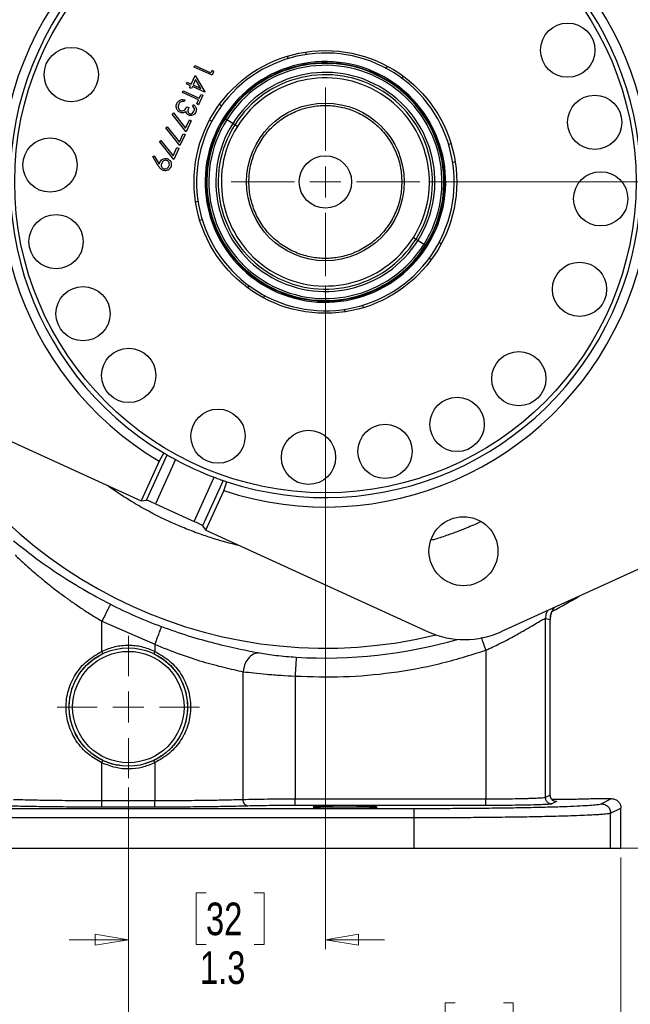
# Model space of a CAD drawing. Header units: inches. Extents: x 0.6 to 16.3, y 0.2 to 11.5.
# Tile 10 of 12: x 11.6 to 14.2, y 4 to 8.2. Entities that reach past the tile are written whole.
import ezdxf

# ---------------------------------------------------------------- set-up
doc = ezdxf.new("R2010")
doc.units = ezdxf.units.IN
doc.header["$MEASUREMENT"] = 0
doc.styles.add('SLDTEXTSTYLE0', font='TXT', dxfattribs={"width": 0.75})
doc.dimstyles.new('SLDDIMSTYLE0', dxfattribs={"dimtxt": 0.137795, "dimasz": 0.14, "dimexe": 0, "dimexo": 0.0625, "dimgap": 0.034449, "dimtad": 0, "dimtih": 1, "dimtoh": 1, "dimdec": 1, "dimlfac": 1.5, "dimrnd": 1e-09, "dimzin": 12, "dimdsep": 46, "dimtxsty": 'SLDTEXTSTYLE0', "dimblk1": 'CLOSED', "dimblk2": 'CLOSED', "dimsah": 1, "dimcen": 0.09, "dimadec": 0, "dimazin": 3, "dimtfac": 1, "dimtdec": 1, "dimtofl": 0, "dimtmove": 0, "dimatfit": 3, "dimldrblk": 'CLOSED', "dimfxl": 0, "dimfrac": 2, "dimtolj": 1, "dimtzin": 12, "dimarcsym": 0})
doc.dimstyles.new('SLDDIMSTYLE1', dxfattribs={"dimtxt": 0.137795, "dimasz": 0.14, "dimexe": 0, "dimexo": 0.0625, "dimgap": 0.034449, "dimtad": 0, "dimdec": 1, "dimlfac": 1.5, "dimrnd": 1e-09, "dimzin": 12, "dimdsep": 46, "dimtxsty": 'SLDTEXTSTYLE0', "dimblk1": 'CLOSED', "dimblk2": 'CLOSED', "dimsah": 1, "dimcen": 0.09, "dimadec": 0, "dimazin": 3, "dimtfac": 1, "dimtdec": 1, "dimtofl": 0, "dimtmove": 0, "dimatfit": 3, "dimldrblk": 'CLOSED', "dimfxl": 0, "dimfrac": 2, "dimtolj": 1, "dimtzin": 12, "dimarcsym": 0})
doc.dimstyles.new('SLDDIMSTYLE2', dxfattribs={"dimtxt": 0.137795, "dimasz": 0.14, "dimexe": 0, "dimexo": 0.0625, "dimgap": 0.034449, "dimtad": 0, "dimdec": 1, "dimlfac": 1.5, "dimrnd": 1e-09, "dimzin": 12, "dimdsep": 46, "dimtxsty": 'SLDTEXTSTYLE0', "dimblk1": 'CLOSED', "dimblk2": 'CLOSED', "dimsah": 1, "dimcen": 0.09, "dimadec": 0, "dimazin": 3, "dimtfac": 1, "dimtmove": 0, "dimatfit": 0, "dimldrblk": 'CLOSED', "dimfxl": 0, "dimfrac": 2, "dimtolj": 1, "dimtzin": 12, "dimarcsym": 0})
doc.dimstyles.new('SLDDIMSTYLE3', dxfattribs={"dimtxt": 0.137795, "dimasz": 0.14, "dimexe": 0, "dimexo": 0.0625, "dimgap": 0.034449, "dimtad": 0, "dimdec": 1, "dimlfac": 1.5, "dimrnd": 1e-09, "dimzin": 12, "dimdsep": 46, "dimtxsty": 'SLDTEXTSTYLE0', "dimblk1": 'CLOSED', "dimblk2": 'CLOSED', "dimsah": 1, "dimcen": 0.09, "dimadec": 0, "dimazin": 3, "dimtfac": 1, "dimtofl": 0, "dimtmove": 0, "dimatfit": 3, "dimldrblk": 'CLOSED', "dimfxl": 0, "dimfrac": 2, "dimtolj": 1, "dimtzin": 12, "dimarcsym": 0})

# ---------------------------------------------------------------- blocks, each defined once
blk = doc.blocks.new('_Closed')
at = {"color": 0, "linetype": 'ByBlock', "lineweight": -2}
for p, q in [((-1, 0.166667), (0, 0)), ((-1, 0.166667), (-1, -0.166667)), ((0, 0), (-1, -0.166667)), ((0, 0), (-1, 0))]:
    blk.add_line(p, q, dxfattribs=at)
blk = doc.blocks.new('_D')
at = {"color": 7, "linetype": 'Continuous', "lineweight": 0}
for p, q in [((13.8092, 9.5359), (15.7927, 9.5359)), ((15.7533, 9.5359), (15.7533, 8.5187)), ((15.6006, 8.4907), (15.5586, 8.4907)), ((15.5586, 8.4907), (15.5586, 8.2719)), ((15.906, 8.4907), (15.948, 8.4907)), ((15.948, 8.4907), (15.948, 8.2719)), ((15.5586, 8.2719), (15.6006, 8.2719)), ((15.948, 8.2719), (15.906, 8.2719)), ((15.7533, 4.6662), (15.7533, 8.0658)), ((14.1304, 4.6662), (15.7927, 4.6662))]:
    blk.add_line(p, q, dxfattribs=at)
at = {"color": 7, "linetype": 'Continuous', "lineweight": 18, "xscale": 0.14, "yscale": 0.14}
for p, rotation in [((15.7533, 9.5359), 90.0000000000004), ((15.7533, 4.6662), 270.0000000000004)]:
    blk.add_blockref('_Closed', p, dxfattribs=dict(at, rotation=rotation))
at = {"color": 7, "linetype": 'Continuous', "lineweight": 18, "char_height": 0.1378, "attachment_point": 1, "style": 'SLDTEXTSTYLE0'}
for s, insert in [('186', (15.6006, 8.4496)), ('7.3', (15.626, 8.2434))]:
    blk.add_mtext(s, dxfattribs=dict(at, insert=insert))
blk = doc.blocks.new('_D_1')
at = {"color": 7, "linetype": 'Continuous', "lineweight": 0}
for p, q in [((14.9382, 6.9854), (14.9382, 3.1114)), ((12.0515, 4.9223), (12.0515, 3.1114)), ((13.1628, 3.3493), (13.1208, 3.3493)), ((13.1208, 3.3493), (13.1208, 3.1305)), ((13.4682, 3.3493), (13.5102, 3.3493)), ((13.5102, 3.3493), (13.5102, 3.1305)), ((12.0515, 3.1508), (13, 3.1508)), ((13.1208, 3.1305), (13.1628, 3.1305)), ((13.5102, 3.1305), (13.4682, 3.1305)), ((14.9382, 3.1508), (13.6311, 3.1508))]:
    blk.add_line(p, q, dxfattribs=at)
at = {"color": 7, "linetype": 'Continuous', "lineweight": 18, "xscale": 0.14, "yscale": 0.14, "rotation": 180.0000000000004}
blk.add_blockref('_Closed', (12.0515, 3.1508), dxfattribs=at)
at = {"color": 7, "linetype": 'Continuous', "lineweight": 18, "xscale": 0.14, "yscale": 0.14}
blk.add_blockref('_Closed', (14.9382, 3.1508), dxfattribs=at)
at = {"color": 7, "linetype": 'Continuous', "lineweight": 18, "char_height": 0.1378, "attachment_point": 1, "style": 'SLDTEXTSTYLE0'}
for s, insert in [('110', (13.1628, 3.3082)), ('4.3', (13.1882, 3.102))]:
    blk.add_mtext(s, dxfattribs=dict(at, insert=insert))
blk = doc.blocks.new('_D_2')
at = {"color": 7, "linetype": 'Continuous', "lineweight": 0}
for p, q in [((12.8848, 7.0442), (12.8848, 4.2396)), ((12.0515, 4.9223), (12.0515, 4.2396)), ((12.3799, 4.4774), (12.3379, 4.4774)), ((12.3379, 4.4774), (12.3379, 4.2587)), ((12.5835, 4.4774), (12.6255, 4.4774)), ((12.6255, 4.4774), (12.6255, 4.2587)), ((12.0515, 4.2789), (11.8015, 4.2789)), ((12.3379, 4.2587), (12.3799, 4.2587)), ((12.6255, 4.2587), (12.5835, 4.2587)), ((12.8848, 4.2789), (13.1348, 4.2789))]:
    blk.add_line(p, q, dxfattribs=at)
at = {"color": 7, "linetype": 'Continuous', "lineweight": 18, "xscale": 0.14, "yscale": 0.14}
blk.add_blockref('_Closed', (12.0515, 4.2789, -0.857), dxfattribs=at)
at = {"color": 7, "linetype": 'Continuous', "lineweight": 18, "xscale": 0.14, "yscale": 0.14, "rotation": 180.0000000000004}
blk.add_blockref('_Closed', (12.8848, 4.2789, -0.857), dxfattribs=at)
at = {"color": 7, "linetype": 'Continuous', "lineweight": 18, "char_height": 0.1378, "attachment_point": 1, "style": 'SLDTEXTSTYLE0'}
for s, insert in [('32', (12.3799, 4.4363)), ('1.3', (12.3544, 4.2301))]:
    blk.add_mtext(s, dxfattribs=dict(at, insert=insert))
blk = doc.blocks.new('_D_3')
at = {"color": 7, "linetype": 'Continuous', "lineweight": 0}
for p, q in [((12.0515, 4.9223), (12.0515, 3.7748)), ((14.1348, 4.6268), (14.1348, 3.7748)), ((13.434, 4.0127), (13.392, 4.0127)), ((13.392, 4.0127), (13.392, 3.7939)), ((13.6376, 4.0127), (13.6796, 4.0127)), ((13.6796, 4.0127), (13.6796, 3.7939)), ((12.0515, 3.8142), (13.2711, 3.8142)), ((13.392, 3.7939), (13.434, 3.7939)), ((13.6796, 3.7939), (13.6376, 3.7939)), ((14.1348, 3.8142), (13.8005, 3.8142))]:
    blk.add_line(p, q, dxfattribs=at)
at = {"color": 7, "linetype": 'Continuous', "lineweight": 18, "xscale": 0.14, "yscale": 0.14, "rotation": 180.0000000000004}
blk.add_blockref('_Closed', (12.0515, 3.8142, -0.857), dxfattribs=at)
at = {"color": 7, "linetype": 'Continuous', "lineweight": 18, "xscale": 0.14, "yscale": 0.14}
blk.add_blockref('_Closed', (14.1348, 3.8142, -0.857), dxfattribs=at)
at = {"color": 7, "linetype": 'Continuous', "lineweight": 18, "char_height": 0.1378, "attachment_point": 1, "style": 'SLDTEXTSTYLE0'}
for s, insert in [('79', (13.434, 3.9716)), ('3.1', (13.4085, 3.7654))]:
    blk.add_mtext(s, dxfattribs=dict(at, insert=insert))
blk = doc.blocks.new('_D_4')
at = {"color": 7, "linetype": 'Continuous', "lineweight": 0}
for p, q in [((12.0515, 4.9223), (12.0515, 3.7748)), ((9.9682, 4.6268), (9.9682, 3.7748)), ((10.956, 4.0127), (10.9141, 4.0127)), ((10.9141, 4.0127), (10.9141, 3.7939)), ((11.1597, 4.0127), (11.2017, 4.0127)), ((11.2017, 4.0127), (11.2017, 3.7939)), ((9.9682, 3.8142), (10.7932, 3.8142)), ((10.9141, 3.7939), (10.956, 3.7939)), ((11.2017, 3.7939), (11.1597, 3.7939)), ((12.0515, 3.8142), (11.3225, 3.8142))]:
    blk.add_line(p, q, dxfattribs=at)
at = {"color": 7, "linetype": 'Continuous', "lineweight": 18, "xscale": 0.14, "yscale": 0.14, "rotation": 180.0000000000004}
blk.add_blockref('_Closed', (9.9682, 3.8142, -0.857), dxfattribs=at)
at = {"color": 7, "linetype": 'Continuous', "lineweight": 18, "xscale": 0.14, "yscale": 0.14}
blk.add_blockref('_Closed', (12.0515, 3.8142, -0.857), dxfattribs=at)
at = {"color": 7, "linetype": 'Continuous', "lineweight": 18, "char_height": 0.1378, "attachment_point": 1, "style": 'SLDTEXTSTYLE0'}
for s, insert in [('79', (10.956, 3.9716)), ('3.1', (10.9306, 3.7654))]:
    blk.add_mtext(s, dxfattribs=dict(at, insert=insert))
blk = doc.blocks.new('_D_5')
at = {"color": 7, "linetype": 'Continuous', "lineweight": 0}
for p, q in [((9.8986, 5.8715), (9.8986, 3.1114)), ((12.0515, 4.9223), (12.0515, 3.1114)), ((10.4874, 3.3493), (10.4454, 3.3493)), ((10.4454, 3.3493), (10.4454, 3.1305)), ((10.691, 3.3493), (10.733, 3.3493)), ((10.733, 3.3493), (10.733, 3.1305)), ((9.8986, 3.1508), (10.3245, 3.1508)), ((10.4454, 3.1305), (10.4874, 3.1305)), ((10.733, 3.1305), (10.691, 3.1305)), ((12.0515, 3.1508), (10.8539, 3.1508))]:
    blk.add_line(p, q, dxfattribs=at)
at = {"color": 7, "linetype": 'Continuous', "lineweight": 18, "xscale": 0.14, "yscale": 0.14, "rotation": 180.0000000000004}
blk.add_blockref('_Closed', (9.8986, 3.1508, -0.857), dxfattribs=at)
at = {"color": 7, "linetype": 'Continuous', "lineweight": 18, "xscale": 0.14, "yscale": 0.14}
blk.add_blockref('_Closed', (12.0515, 3.1508, -0.857), dxfattribs=at)
at = {"color": 7, "linetype": 'Continuous', "lineweight": 18, "char_height": 0.1378, "attachment_point": 1, "style": 'SLDTEXTSTYLE0'}
for s, insert in [('82', (10.4874, 3.3082)), ('3.2', (10.4619, 3.102))]:
    blk.add_mtext(s, dxfattribs=dict(at, insert=insert))
blk = doc.blocks.new('_D_6')
at = {"color": 7, "linetype": 'Continuous', "lineweight": 0}
for p, q in [((13.3232, 7.4826), (15.4745, 7.4826)), ((15.4351, 7.4826), (15.4351, 5.6813)), ((15.2824, 5.6533), (15.2404, 5.6533)), ((15.2404, 5.6533), (15.2404, 5.4346)), ((15.5878, 5.6533), (15.6298, 5.6533)), ((15.6298, 5.6533), (15.6298, 5.4346)), ((15.2404, 5.4346), (15.2824, 5.4346)), ((15.6298, 5.4346), (15.5878, 5.4346)), ((15.4351, 4.6662), (15.4351, 5.2284)), ((14.1304, 4.6662), (15.4745, 4.6662))]:
    blk.add_line(p, q, dxfattribs=at)
at = {"color": 7, "linetype": 'Continuous', "lineweight": 18, "xscale": 0.14, "yscale": 0.14}
for p, rotation in [((15.4351, 7.4826, -0.857), 90.0000000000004), ((15.4351, 4.6662, -0.857), 270.0000000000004)]:
    blk.add_blockref('_Closed', p, dxfattribs=dict(at, rotation=rotation))
at = {"color": 7, "linetype": 'Continuous', "lineweight": 18, "char_height": 0.1378, "attachment_point": 1, "style": 'SLDTEXTSTYLE0'}
for s, insert in [('107', (15.2824, 5.6122)), ('4.2', (15.3078, 5.406))]:
    blk.add_mtext(s, dxfattribs=dict(at, insert=insert))
blk = doc.blocks.new('SW_CENTERMARKSYMBOL_0')
at = {"color": 0, "linetype": 'Continuous', "lineweight": 18}
for p, q in [((0, 0.1312), (0, 0.399)), ((0, 0), (0, 0.0656)), ((-0.1312, 0), (-0.399, 0)), ((0, 0), (-0.0656, 0)), ((0, 0), (0, -0.0656)), ((0, 0), (0.0656, 0)), ((0.1312, 0), (0.399, 0)), ((0, -0.1312), (0, -0.399))]:
    blk.add_line(p, q, dxfattribs=at)
blk = doc.blocks.new('SW_CENTERMARKSYMBOL_1')
at = {"color": 0, "linetype": 'Continuous', "lineweight": 18}
for p, q in [((0, 0.1312), (0, 0.3011)), ((0, 0), (0, 0.0656)), ((-0.1312, 0), (-0.3011, 0)), ((0, 0), (-0.0656, 0)), ((0, 0), (0, -0.0656)), ((0, 0), (0.0656, 0)), ((0.1312, 0), (0.3011, 0)), ((0, -0.1312), (0, -0.3011))]:
    blk.add_line(p, q, dxfattribs=at)

msp = doc.modelspace()

# ---------------------------------------------------------------- linework, layer by layer
at = {"color": 7, "linetype": 'Continuous', "lineweight": 25}
for p, q in [((12.7238, 8.0141), (12.7261, 8.0037)), ((12.8005, 8.0315), (12.8029, 8.0211)), ((12.3295, 7.9681), (12.3326, 7.9749)), ((12.4054, 7.9335), (12.3295, 7.9681)), ((12.3326, 7.9749), (12.4007, 7.9439)), ((12.4007, 7.9439), (12.406, 7.9556)), ((12.406, 7.9556), (12.4118, 7.9476)), ((13.1468, 7.9723), (13.1411, 7.9633)), ((12.3178, 7.896), (12.3342, 7.9319)), ((12.3359, 7.915), (12.3256, 7.8924)), ((12.3342, 7.9319), (12.3756, 7.8631)), ((12.3585, 7.8774), (12.3359, 7.915)), ((12.4118, 7.9476), (12.4054, 7.9335)), ((13.2134, 7.9303), (13.2077, 7.9213)), ((12.2804, 7.8602), (12.2835, 7.867)), ((12.2835, 7.867), (12.3515, 7.836)), ((12.2972, 7.8971), (12.3003, 7.9039)), ((12.3147, 7.8892), (12.2972, 7.8971)), ((12.3003, 7.9039), (12.3178, 7.896)), ((12.3107, 7.8804), (12.3147, 7.8892)), ((12.3185, 7.8769), (12.3107, 7.8804)), ((12.3225, 7.8856), (12.3185, 7.8769)), ((12.375, 7.8617), (12.3225, 7.8856)), ((12.3256, 7.8924), (12.3585, 7.8774)), ((12.3484, 7.8292), (12.2804, 7.8602)), ((12.291, 7.8295), (12.2879, 7.8227)), ((12.3409, 7.8127), (12.3484, 7.8292)), ((12.3668, 7.849), (12.3487, 7.8091)), ((12.3515, 7.836), (12.359, 7.8525)), ((12.359, 7.8525), (12.3668, 7.849)), ((12.3756, 7.8631), (12.375, 7.8617)), ((12.2988, 7.8001), (12.3066, 7.7966)), ((12.3245, 7.8025), (12.3276, 7.8093)), ((12.3487, 7.8091), (12.3409, 7.8127)), ((12.4371, 7.8111), (12.4461, 7.8054)), ((12.2368, 7.7697), (12.2427, 7.7741)), ((12.2964, 7.6944), (12.2368, 7.7697)), ((12.2427, 7.7741), (12.2938, 7.7094)), ((12.2938, 7.7094), (12.3099, 7.7446)), ((12.3099, 7.7446), (12.3176, 7.7411)), ((12.3951, 7.7445), (12.4041, 7.7388)), ((12.4544, 7.7537), (12.4588, 7.7509)), ((12.4608, 7.7497), (12.4588, 7.7509)), ((12.4677, 7.7453), (12.4608, 7.7497)), ((12.4929, 7.7294), (12.4677, 7.7453)), ((12.2102, 7.7114), (12.2161, 7.7158)), ((12.2698, 7.6361), (12.2102, 7.7114)), ((12.2161, 7.7158), (12.2673, 7.6511)), ((12.3176, 7.7411), (12.2964, 7.6944)), ((12.5015, 7.724), (12.4929, 7.7294)), ((12.2673, 7.6511), (12.2833, 7.6863)), ((12.2911, 7.6827), (12.2698, 7.6361)), ((12.2833, 7.6863), (12.2911, 7.6827)), ((12.1836, 7.653), (12.1895, 7.6574)), ((12.2432, 7.5777), (12.1836, 7.653)), ((12.1895, 7.6574), (12.2407, 7.5928)), ((12.2407, 7.5928), (12.2567, 7.6279)), ((12.2645, 7.6244), (12.2432, 7.5777)), ((12.2567, 7.6279), (12.2645, 7.6244)), ((13.4164, 7.6436), (13.4059, 7.6413)), ((12.1548, 7.5898), (12.1611, 7.5936)), ((12.1783, 7.5509), (12.1548, 7.5898)), ((12.1611, 7.5936), (12.1823, 7.5584)), ((13.4338, 7.5669), (13.4234, 7.5645)), ((12.3359, 7.3983), (12.3463, 7.4006)), ((12.3533, 7.3215), (12.3638, 7.3238)), ((13.2682, 7.2411), (13.2768, 7.2357)), ((13.2768, 7.2357), (13.302, 7.2198)), ((13.302, 7.2198), (13.3089, 7.2155)), ((13.3089, 7.2155), (13.3109, 7.2142)), ((13.3153, 7.2115), (13.3109, 7.2142)), ((13.3746, 7.2206), (13.3656, 7.2263)), ((13.3326, 7.154), (13.3236, 7.1597)), ((12.5563, 7.0348), (12.562, 7.0438)), ((12.6229, 6.9928), (12.6286, 7.0019)), ((13.0459, 6.9511), (13.0436, 6.9615)), ((12.9691, 6.9336), (12.9668, 6.944)), ((11.1651, 6.5629), (12.1056, 6.1343)), ((12.1289, 6.1369), (12.2161, 6.3283)), ((12.2017, 6.3368), (12.182, 6.3019)), ((12.182, 6.3019), (12.1056, 6.1343)), ((12.251, 6.3088), (12.166, 6.1222)), ((12.3298, 6.0475), (12.4148, 6.2341)), ((12.4524, 6.2206), (12.3652, 6.0292)), ((12.455, 6.1775), (12.4683, 6.2153)), ((12.3786, 6.0099), (12.455, 6.1775)), ((12.1056, 6.1343), (12.1289, 6.1369)), ((12.166, 6.1222), (12.3298, 6.0475)), ((13.6287, 5.5815), (14.6444, 6.0457)), ((12.3652, 6.0292), (12.3786, 6.0099)), ((12.3786, 6.0099), (13.3191, 5.5813)), ((11.9398, 5.6259), (12.1633, 5.5282)), ((11.9398, 5.498), (11.9398, 5.6259)), ((13.8157, 4.8803), (13.8157, 5.6376)), ((13.8157, 5.6376), (13.8355, 5.6335)), ((13.8355, 4.8902), (13.8355, 5.6335)), ((13.8359, 4.8901), (13.8359, 5.6336)), ((13.8359, 5.6336), (13.8359, 5.6336)), ((11.944, 5.4889), (11.9398, 5.498)), ((12.1633, 5.498), (12.159, 5.4889)), ((12.1633, 5.5282), (12.1633, 5.498)), ((13.5627, 5.5028), (13.5627, 4.8733)), ((12.5372, 4.871), (12.5372, 5.4123)), ((12.7566, 5.3939), (12.7566, 4.8733)), ((11.9398, 5.0277), (11.944, 5.0367)), ((12.159, 5.0367), (12.1108, 5.0201)), ((12.1633, 5.0277), (12.159, 5.0367)), ((11.9398, 4.8664), (11.9398, 5.0277)), ((12.1633, 5.0277), (12.1633, 4.8664)), ((13.5627, 4.8733), (12.7566, 4.8733)), ((13.8355, 4.8902), (13.8157, 4.8803)), ((13.8359, 4.8901), (13.8359, 4.8901)), ((14.0205, 4.8758), (14.0948, 4.8758)), ((14.051, 4.8539), (14.0948, 4.8758)), ((10.8442, 4.8342), (13.2588, 4.8342)), ((12.1633, 4.8664), (11.9398, 4.8664)), ((12.1633, 4.8397), (11.9398, 4.8397)), ((13.5627, 4.8467), (12.7566, 4.8467)), ((13.8621, 4.8635), (13.8423, 4.8536)), ((14.091, 4.8139), (14.1348, 4.8359)), ((14.1348, 4.6662), (14.1348, 4.8359)), ((13.2588, 4.7943), (10.8442, 4.7943)), ((13.2588, 4.7943), (13.2588, 4.6662)), ((14.091, 4.6662), (14.091, 4.8139)), ((10.8442, 4.6662), (13.2588, 4.6662)), ((13.2588, 4.6662), (14.091, 4.6662)), ((14.091, 4.6662), (14.1348, 4.6662))]:
    msp.add_line(p, q, dxfattribs=at)
at = {"color": 8, "linetype": 'Continuous', "lineweight": 25}
for p, q in [((12.5126, 7.717), (12.5015, 7.724)), ((13.2571, 7.2481), (13.2682, 7.2411))]:
    msp.add_line(p, q, dxfattribs=at)
at = {"color": 7, "linetype": 'Continuous', "lineweight": 25}
for centre, radius in [((12.8848, 7.4826), 1.314), ((13.9099, 8.0396), 0.1147), ((11.8101, 7.9365), 0.1147), ((12.8848, 7.4826), 0.5554), ((14.0239, 7.7349), 0.1147), ((12.8848, 7.4826), 0.3333), ((11.7204, 7.5539), 0.1147), ((12.8848, 7.4826), 0.1107), ((14.0493, 7.4112), 0.1147), ((11.7458, 7.2302), 0.1147), ((13.9596, 7.0287), 0.1147), ((11.8598, 6.9255), 0.1147), ((12.053, 6.6645), 0.1147), ((13.7029, 6.6507), 0.1147), ((13.4419, 6.4575), 0.1147), ((12.431, 6.4078), 0.1147), ((13.1372, 6.3435), 0.1147), ((12.8135, 6.3181), 0.1147), ((13.4687, 5.9215), 0.1457), ((12.0515, 5.2628), 0.2501), ((12.0515, 5.2628), 0.2355)]:
    msp.add_circle(centre, radius, dxfattribs=at)
for radius, start, end in [(1.374, 71.7674, 239.2326), (1.334, 71.8048, 239.1952), (1.374, 251.7674, 59.2326), (1.334, 251.8048, 59.1952), (0.5447, 327.7957, 147.7957), (0.5087, 327.7957, 147.7957), (0.5035, 327.7957, 147.7957), (0.5012, 327.7957, 147.7957), (0.493, 327.7957, 147.7957), (0.4632, 327.7957, 147.7957), (0.4531, 327.7957, 147.7957), (0.44, 327.7957, 147.7957), (0.5447, 147.7957, 327.7957), (0.5087, 147.7957, 327.7957), (0.5035, 147.7957, 327.7957), (0.5012, 147.7957, 327.7957), (0.493, 147.7957, 327.7957), (0.4632, 147.7957, 327.7957), (0.4531, 147.7957, 327.7957), (0.44, 147.7957, 327.7957), (1.334, 239.1952, 239.9136), (1.334, 241.631, 249.369), (1.334, 251.0864, 251.8048), (2.0533, 297.8776, 301.5115), (2.0034, 243.0222, 249.7354)]:
    msp.add_arc((12.8848, 7.4826), radius, start, end, dxfattribs=at)
at = {"color": 8, "linetype": 'Continuous', "lineweight": 25}
for radius, start, end in [(1.9709, 207.2732, 283.7268), (2.0127, 266.4856, 286.1148)]:
    msp.add_arc((12.8848, 7.4826), radius, start, end, dxfattribs=at)
at = {"color": 7, "linetype": 'Continuous', "lineweight": 25}
for centre, major_axis, ratio, start_param, end_param in [((12.1651, 6.1203), (0.0364, -0.0166), 0.052408, 1.570796, 3.054326), ((12.3289, 6.0456), (0.0364, -0.0166), 0.052408, 0.087266, 1.570796), ((13.4737, 5.9217), (0.0002, -0.374), 0.998345, 5.855665, 6.710706)]:
    msp.add_ellipse(centre, major_axis=major_axis, ratio=ratio, start_param=start_param, end_param=end_param, dxfattribs=at)
for points, knots in [([(12.2571, 7.8144), (12.259, 7.8177), (12.2628, 7.8244), (12.2724, 7.83), (12.2822, 7.8312), (12.2881, 7.8301), (12.291, 7.8295)], [0, 0, 0, 0, 0.279886, 0.558979, 0.779263, 1, 1, 1, 1]), ([(12.2697, 7.777), (12.2662, 7.7793), (12.2592, 7.7837), (12.2543, 7.7946), (12.2538, 7.8053), (12.256, 7.8114), (12.2571, 7.8144)], [0, 0, 0, 0, 0.279304, 0.558838, 0.779277, 1, 1, 1, 1]), ([(12.2649, 7.8107), (12.2638, 7.808), (12.2618, 7.8026), (12.2628, 7.7945), (12.2663, 7.7877), (12.2702, 7.7853), (12.2721, 7.7841)], [0, 0, 0, 0, 0.280599, 0.560151, 0.780303, 1, 1, 1, 1]), ([(12.2747, 7.8215), (12.2724, 7.82), (12.2682, 7.8172), (12.2659, 7.8127), (12.2649, 7.8107)], [0, 0, 0, 0, 0.558748, 1, 1, 1, 1]), ([(12.2721, 7.7841), (12.2735, 7.7836), (12.2762, 7.7826), (12.2821, 7.7828), (12.2918, 7.7869), (12.296, 7.7948), (12.2988, 7.8001)], [0, 0, 0, 0, 0.125587, 0.251191, 0.500605, 1, 1, 1, 1]), ([(12.2879, 7.8227), (12.2854, 7.823), (12.2809, 7.8236), (12.2766, 7.8221), (12.2747, 7.8215)], [0, 0, 0, 0, 0.560694, 1, 1, 1, 1]), ([(12.3066, 7.7966), (12.305, 7.7921), (12.3027, 7.7854), (12.3042, 7.7771), (12.307, 7.7733), (12.3091, 7.7721), (12.3101, 7.7715)], [0, 0, 0, 0, 0.499418, 0.749016, 0.874544, 1, 1, 1, 1]), ([(12.3289, 7.7813), (12.3297, 7.7834), (12.3312, 7.7874), (12.3302, 7.7954), (12.3267, 7.7998), (12.3245, 7.8025)], [0, 0, 0, 0, 0.280636, 0.560364, 1, 1, 1, 1]), ([(12.3276, 7.8093), (12.3301, 7.8071), (12.3352, 7.8027), (12.339, 7.794), (12.3395, 7.7853), (12.3377, 7.7803), (12.3368, 7.7779)], [0, 0, 0, 0, 0.280288, 0.55968, 0.779747, 1, 1, 1, 1]), ([(13.2082, 7.4826), (13.2071, 7.5023), (13.205, 7.5429), (13.187, 7.6032), (13.1572, 7.6611), (13.1151, 7.7128), (13.0634, 7.7548), (13.0055, 7.7848), (12.9452, 7.8022), (12.8848, 7.8077), (12.8245, 7.8022), (12.7642, 7.7848), (12.7063, 7.7548), (12.6546, 7.7128), (12.6126, 7.6611), (12.5826, 7.6032), (12.5652, 7.5429), (12.5597, 7.4826), (12.5652, 7.4222), (12.5826, 7.362), (12.6126, 7.304), (12.6546, 7.2523), (12.7063, 7.2103), (12.7642, 7.1803), (12.8245, 7.163), (12.8848, 7.1574), (12.9452, 7.163), (13.0055, 7.1803), (13.0634, 7.2103), (13.1151, 7.2523), (13.1572, 7.304), (13.187, 7.362), (13.205, 7.4222), (13.2071, 7.4628), (13.2082, 7.4826)], [0, 0, 0, 0, 0.029129, 0.060003, 0.09216, 0.125, 0.15784, 0.189997, 0.220871, 0.25, 0.279129, 0.310003, 0.34216, 0.375, 0.40784, 0.439997, 0.470871, 0.5, 0.529129, 0.560003, 0.59216, 0.625, 0.65784, 0.689997, 0.720871, 0.75, 0.779129, 0.810003, 0.84216, 0.875, 0.90784, 0.939997, 0.970871, 1, 1, 1, 1]), ([(12.2852, 7.7754), (12.2822, 7.775), (12.2769, 7.7743), (12.2719, 7.7762), (12.2697, 7.777)], [0, 0, 0, 0, 0.559419, 1, 1, 1, 1]), ([(12.2954, 7.7807), (12.2937, 7.7793), (12.2906, 7.7769), (12.2868, 7.7759), (12.2852, 7.7754)], [0, 0, 0, 0, 0.559795, 1, 1, 1, 1]), ([(12.307, 7.7647), (12.3053, 7.7656), (12.3019, 7.7675), (12.2973, 7.7728), (12.2961, 7.7777), (12.2954, 7.7807)], [0, 0, 0, 0, 0.280508, 0.560792, 1, 1, 1, 1]), ([(12.3368, 7.7779), (12.335, 7.7749), (12.3316, 7.7691), (12.3234, 7.764), (12.3146, 7.7623), (12.3095, 7.7639), (12.307, 7.7647)], [0, 0, 0, 0, 0.280085, 0.559868, 0.780099, 1, 1, 1, 1]), ([(12.3101, 7.7715), (12.3123, 7.771), (12.3166, 7.7699), (12.3242, 7.7735), (12.3271, 7.7784), (12.3289, 7.7813)], [0, 0, 0, 0, 0.278859, 0.5600742, 1, 1, 1, 1]), ([(12.1853, 7.5667), (12.1872, 7.5699), (12.191, 7.5763), (12.2005, 7.5812), (12.2101, 7.5826), (12.2156, 7.5806), (12.2184, 7.5796)], [0, 0, 0, 0, 0.279814, 0.559489, 0.779635, 1, 1, 1, 1]), ([(12.2184, 7.5796), (12.2217, 7.5776), (12.2283, 7.5736), (12.2329, 7.5635), (12.2336, 7.5535), (12.2316, 7.5478), (12.2306, 7.5449)], [0, 0, 0, 0, 0.279538, 0.558851, 0.779452, 1, 1, 1, 1]), ([(12.1966, 7.532), (12.1924, 7.5349), (12.185, 7.5399), (12.1804, 7.5475), (12.1783, 7.5509)], [0, 0, 0, 0, 0.55819, 1, 1, 1, 1]), ([(12.1823, 7.5584), (12.1828, 7.56), (12.1837, 7.5628), (12.1848, 7.5655), (12.1853, 7.5667)], [0, 0, 0, 0, 0.559944, 1, 1, 1, 1]), ([(12.1925, 7.5619), (12.1917, 7.5594), (12.1899, 7.5546), (12.1913, 7.5474), (12.1949, 7.5417), (12.1984, 7.5397), (12.2002, 7.5386)], [0, 0, 0, 0, 0.280319, 0.55953, 0.779753, 1, 1, 1, 1]), ([(12.2157, 7.5727), (12.2131, 7.5734), (12.2079, 7.5748), (12.2008, 7.5718), (12.1955, 7.5674), (12.1935, 7.5637), (12.1925, 7.5619)], [0, 0, 0, 0, 0.278472, 0.558424, 0.779098, 1, 1, 1, 1]), ([(12.2306, 7.5449), (12.2286, 7.5417), (12.2247, 7.5351), (12.2149, 7.5301), (12.2051, 7.5292), (12.1994, 7.5311), (12.1966, 7.532)], [0, 0, 0, 0, 0.27973, 0.559163, 0.779612, 1, 1, 1, 1]), ([(12.2002, 7.5386), (12.2027, 7.5379), (12.2077, 7.5365), (12.2148, 7.5392), (12.22, 7.5434), (12.222, 7.547), (12.223, 7.5488)], [0, 0, 0, 0, 0.278722, 0.558569, 0.779171, 1, 1, 1, 1]), ([(12.223, 7.5488), (12.2238, 7.5513), (12.2255, 7.5562), (12.2242, 7.5635), (12.221, 7.5695), (12.2174, 7.5716), (12.2157, 7.5727)], [0, 0, 0, 0, 0.280092, 0.560011, 0.780131, 1, 1, 1, 1]), ([(12.2161, 6.3283), (12.2168, 6.3279), (12.2183, 6.327), (12.2251, 6.3231), (12.2346, 6.3177), (12.2438, 6.3126), (12.2494, 6.3096), (12.251, 6.3088)], [0, 0, 0, 0, 0.226375, 0.452725, 0.679719, 0.907566, 1, 1, 1, 1]), ([(12.4148, 6.2341), (12.4191, 6.2325), (12.4275, 6.2294), (12.4389, 6.2253), (12.4474, 6.2223), (12.4515, 6.2209), (12.4522, 6.2207), (12.4524, 6.2206)], [0, 0, 0, 0, 0.228082, 0.456161, 0.684232, 0.911668, 1, 1, 1, 1]), ([(11.566, 5.9659), (11.5937, 5.9437), (11.6491, 5.8994), (11.7491, 5.8288), (11.8581, 5.7598), (11.9367, 5.7181), (11.976, 5.6972)], [0, 0, 0, 0, 0.2516436, 0.5022007, 0.7513992, 1, 1, 1, 1]), ([(11.5723, 5.9056), (11.5794, 5.8989), (11.5945, 5.8846), (11.6202, 5.8612), (11.6473, 5.8372), (11.6777, 5.8113), (11.7073, 5.787), (11.7421, 5.7595), (11.7777, 5.7328), (11.8176, 5.7042), (11.8575, 5.6772), (11.8982, 5.6509), (11.9262, 5.6341), (11.9398, 5.6259)], [0, 0, 0, 0, 0.073711, 0.157002, 0.249888, 0.325188, 0.426739, 0.500834, 0.610301, 0.707256, 0.803653, 0.904631, 1, 1, 1, 1]), ([(13.8359, 5.633), (13.8364, 5.6399), (13.8371, 5.6504), (13.8417, 5.6634), (13.8458, 5.6718), (13.8489, 5.6769), (13.8501, 5.6786), (13.8504, 5.6789)], [0, 0, 0, 0, 0.325485, 0.49782, 0.70033, 0.947674, 1, 1, 1, 1]), ([(13.8359, 5.633), (13.8364, 5.6399), (13.8371, 5.6504), (13.8414, 5.6626), (13.8434, 5.6667), (13.8444, 5.6686)], [0, 0, 0, 0, 0.503814, 0.770647, 1, 1, 1, 1]), ([(13.5627, 5.5028), (13.5729, 5.5074), (13.5923, 5.5163), (13.6231, 5.5313), (13.6518, 5.5459), (13.677, 5.5594), (13.6979, 5.5709), (13.7164, 5.5813), (13.7406, 5.5953), (13.7672, 5.611), (13.7886, 5.6238), (13.8014, 5.6312), (13.8113, 5.6366), (13.814, 5.6372), (13.8157, 5.6376)], [0, 0, 0, 0, 0.081484, 0.155722, 0.252884, 0.32469, 0.379673, 0.4466, 0.50619, 0.631604, 0.755371, 0.818895, 0.880705, 1, 1, 1, 1]), ([(12.191, 5.6032), (12.2291, 5.5898), (12.3055, 5.5629), (12.4177, 5.5318), (12.5227, 5.5074), (12.5795, 5.4968), (12.608, 5.4915)], [0, 0, 0, 0, 0.2476777, 0.4962478, 0.7468768, 1, 1, 1, 1]), ([(11.9398, 5.0277), (11.9206, 5.0383), (11.8784, 5.0618), (11.8293, 5.1171), (11.7963, 5.1857), (11.7845, 5.2601), (11.7946, 5.3347), (11.8257, 5.4026), (11.8742, 5.4606), (11.9178, 5.4855), (11.9398, 5.498)], [0, 0, 0, 0, 0.110557, 0.244359, 0.370145, 0.495459, 0.620747, 0.74649, 0.872816, 1, 1, 1, 1]), ([(12.1633, 5.498), (12.1453, 5.5051), (12.1095, 5.5194), (12.0515, 5.525), (11.9936, 5.5194), (11.9577, 5.5051), (11.9398, 5.498)], [0, 0, 0, 0, 0.250261, 0.5, 0.749739, 1, 1, 1, 1]), ([(12.1633, 5.5282), (12.1979, 5.5141), (12.266, 5.4864), (12.3655, 5.4543), (12.4593, 5.4291), (12.5108, 5.418), (12.5372, 5.4123)], [0, 0, 0, 0, 0.255069, 0.501531, 0.743673, 1, 1, 1, 1]), ([(12.1633, 5.498), (12.185, 5.4856), (12.2283, 5.461), (12.2765, 5.4037), (12.3077, 5.3366), (12.3184, 5.2628), (12.3077, 5.189), (12.2765, 5.122), (12.2283, 5.0647), (12.185, 5.0401), (12.1633, 5.0277)], [0, 0, 0, 0, 0.126036, 0.251233, 0.375842, 0.500004, 0.624154, 0.748767, 0.873962, 1, 1, 1, 1]), ([(11.944, 5.0367), (11.926, 5.0469), (11.8965, 5.0636), (11.8638, 5.0959), (11.8343, 5.1345), (11.8088, 5.1889), (11.7978, 5.2602), (11.8073, 5.3316), (11.8299, 5.3827), (11.8568, 5.4214), (11.8888, 5.457), (11.9234, 5.477), (11.944, 5.4889)], [0, 0, 0, 0, 0.109612, 0.178875, 0.243391, 0.369472, 0.495466, 0.621335, 0.74709, 0.789428, 0.874001, 1, 1, 1, 1]), ([(12.159, 5.4889), (12.1795, 5.4771), (12.2104, 5.4593), (12.2375, 5.4309), (12.2523, 5.4127), (12.2724, 5.384), (12.2951, 5.3336), (12.3052, 5.2628), (12.2951, 5.1921), (12.2724, 5.1417), (12.2456, 5.1035), (12.2138, 5.0684), (12.1795, 5.0486), (12.159, 5.0367)], [0, 0, 0, 0, 0.12501, 0.187626, 0.208689, 0.250255, 0.375196, 0.500041, 0.624873, 0.749816, 0.790936, 0.874988, 1, 1, 1, 1]), ([(12.608, 5.4915), (12.5987, 5.4908), (12.58, 5.4895), (12.5568, 5.4683), (12.5418, 5.4412), (12.5387, 5.422), (12.5372, 5.4123)], [0, 0, 0, 0, 0.27958, 0.559159, 0.779579, 1, 1, 1, 1]), ([(12.608, 5.4915), (12.6182, 5.4898), (12.6386, 5.4863), (12.6765, 5.4812), (12.7179, 5.4767), (12.747, 5.4747), (12.7615, 5.4737)], [0, 0, 0, 0, 0.252149, 0.502913, 0.752179, 1, 1, 1, 1]), ([(12.5372, 5.4123), (12.5518, 5.4105), (12.5811, 5.4069), (12.6362, 5.4015), (12.6955, 5.397), (12.7369, 5.3949), (12.7566, 5.3939)], [0, 0, 0, 0, 0.249495, 0.499617, 0.761972, 1, 1, 1, 1]), ([(12.0172, 5.0163), (12.0103, 5.0169), (11.9848, 5.0189), (11.9612, 5.0293), (11.944, 5.0367)], [0, 0, 0, 0, 0.2741739, 1, 1, 1, 1]), ([(11.9398, 5.0277), (11.959, 5.0201), (11.9957, 5.0056), (12.0542, 5.0008), (12.1108, 5.0067), (12.1458, 5.0207), (12.1633, 5.0277)], [0, 0, 0, 0, 0.267136, 0.511398, 0.755624, 1, 1, 1, 1]), ([(11.9398, 4.8664), (11.9048, 4.8664), (11.8344, 4.8665), (11.7345, 4.8675), (11.6415, 4.8689), (11.5915, 4.8703), (11.5658, 4.871)], [0, 0, 0, 0, 0.2481, 0.499972, 0.743507, 1, 1, 1, 1]), ([(12.5372, 4.871), (12.5115, 4.8703), (12.4615, 4.8689), (12.3685, 4.8675), (12.2687, 4.8665), (12.1982, 4.8664), (12.1633, 4.8664)], [0, 0, 0, 0, 0.256504, 0.500028, 0.751904, 1, 1, 1, 1]), ([(12.7566, 4.8733), (12.7369, 4.8733), (12.6969, 4.8733), (12.6386, 4.8728), (12.5829, 4.8721), (12.5526, 4.8714), (12.5372, 4.871)], [0, 0, 0, 0, 0.238021, 0.484026, 0.738019, 1, 1, 1, 1]), ([(12.5571, 4.8443), (12.5546, 4.8448), (12.5494, 4.8457), (12.5428, 4.8519), (12.5382, 4.8606), (12.5375, 4.8675), (12.5372, 4.871)], [0, 0, 0, 0, 0.249989, 0.500002, 0.749986, 1, 1, 1, 1]), ([(13.8157, 4.8803), (13.8138, 4.8798), (13.8104, 4.8789), (13.7967, 4.8778), (13.7828, 4.877), (13.7689, 4.8764), (13.7537, 4.8758), (13.7312, 4.8752), (13.6989, 4.8744), (13.6552, 4.8738), (13.6094, 4.8734), (13.5781, 4.8734), (13.5627, 4.8733)], [0, 0, 0, 0, 0.135617, 0.240646, 0.310076, 0.37648, 0.43986, 0.500214, 0.629933, 0.75647, 0.879824, 1, 1, 1, 1]), ([(13.8387, 4.8782), (13.8386, 4.8785), (13.8381, 4.8795), (13.8364, 4.8838), (13.8361, 4.8875), (13.8359, 4.8906)], [0, 0, 0, 0, 0.068034, 0.232785, 1, 1, 1, 1]), ([(13.848, 4.8682), (13.8479, 4.8683), (13.8478, 4.8685), (13.8456, 4.87), (13.8434, 4.8718), (13.8424, 4.873), (13.8419, 4.8735)], [0, 0, 0, 0, 0.314719, 0.735945, 0.885464, 1, 1, 1, 1]), ([(14.0205, 4.8758), (14.0187, 4.8754), (14.0159, 4.8747), (13.999, 4.8739), (13.9815, 4.8733), (13.9597, 4.8728), (13.9282, 4.8724), (13.8871, 4.8722), (13.8566, 4.8724), (13.8426, 4.8725)], [0, 0, 0, 0, 0.199132, 0.306323, 0.41578, 0.52523, 0.632399, 0.831468, 1, 1, 1, 1]), ([(14.0948, 4.8758), (14.0977, 4.8756), (14.1032, 4.8753), (14.1132, 4.872), (14.1239, 4.8646), (14.133, 4.8516), (14.1342, 4.8411), (14.1348, 4.8359)], [0, 0, 0, 0, 0.136271, 0.265338, 0.500864, 0.74927, 1, 1, 1, 1]), ([(11.9398, 4.8397), (11.9031, 4.8398), (11.8289, 4.8399), (11.7224, 4.8408), (11.6245, 4.8423), (11.5719, 4.8437), (11.5459, 4.8443)], [0, 0, 0, 0, 0.247175, 0.499974, 0.752788, 1, 1, 1, 1]), ([(12.5571, 4.8443), (12.5311, 4.8437), (12.4786, 4.8423), (12.3806, 4.8408), (12.2741, 4.8399), (12.1999, 4.8398), (12.1633, 4.8397)], [0, 0, 0, 0, 0.247212, 0.500026, 0.752825, 1, 1, 1, 1]), ([(12.7566, 4.8467), (12.738, 4.8467), (12.7004, 4.8466), (12.6465, 4.8461), (12.5969, 4.8454), (12.5703, 4.8447), (12.5571, 4.8443)], [0, 0, 0, 0, 0.247175, 0.499974, 0.752788, 1, 1, 1, 1]), ([(12.9682, 4.8434), (12.9852, 4.8433), (13.0115, 4.8432), (13.0431, 4.8428), (13.0648, 4.8423), (13.0824, 4.8418), (13.0988, 4.841), (13.1071, 4.8398), (13.0988, 4.8387), (13.0824, 4.8379), (13.0648, 4.8373), (13.0431, 4.8368), (13.0115, 4.8364), (12.9682, 4.8362), (12.9249, 4.8364), (12.8933, 4.8368), (12.8716, 4.8373), (12.8539, 4.8379), (12.8376, 4.8387), (12.8292, 4.8398), (12.8376, 4.841), (12.8539, 4.8418), (12.8716, 4.8423), (12.8933, 4.8428), (12.9249, 4.8432), (12.9511, 4.8433), (12.9682, 4.8434)], [0, 0, 0, 0, 0.059855, 0.092077, 0.124986, 0.157897, 0.190126, 0.25, 0.309874, 0.342103, 0.375014, 0.407923, 0.440145, 0.5, 0.559855, 0.592077, 0.624986, 0.657897, 0.690126, 0.75, 0.809874, 0.842103, 0.875014, 0.907923, 0.940145, 1, 1, 1, 1]), ([(13.2588, 4.8342), (13.2901, 4.8343), (13.3537, 4.8343), (13.4489, 4.8348), (13.5442, 4.8356), (13.6373, 4.8367), (13.7257, 4.8382), (13.8065, 4.8399), (13.8777, 4.8419), (13.9378, 4.8442), (13.9854, 4.8465), (14.0199, 4.849), (14.0428, 4.8515), (14.0483, 4.8531), (14.051, 4.8539)], [0, 0, 0, 0, 0.078006, 0.158263, 0.240636, 0.326189, 0.412689, 0.499946, 0.587198, 0.673709, 0.75929, 0.841676, 0.921963, 1, 1, 1, 1]), ([(13.8423, 4.8536), (13.8406, 4.8532), (13.8371, 4.8523), (13.8198, 4.851), (13.7931, 4.8498), (13.7567, 4.8487), (13.7128, 4.8478), (13.664, 4.8471), (13.6134, 4.8468), (13.5793, 4.8467), (13.5627, 4.8467)], [0, 0, 0, 0, 0.117095, 0.240726, 0.369129, 0.500054, 0.63097, 0.759348, 0.882944, 1, 1, 1, 1]), ([(14.091, 4.8139), (14.0895, 4.8134), (14.0866, 4.8125), (14.0772, 4.8111), (14.0653, 4.8098), (14.0515, 4.8086), (14.0366, 4.8076), (14.0146, 4.8062), (13.9826, 4.8047), (13.937, 4.8029), (13.887, 4.8013), (13.8255, 4.7997), (13.7498, 4.7982), (13.6581, 4.7968), (13.5614, 4.7956), (13.4616, 4.7949), (13.3604, 4.7944), (13.2924, 4.7943), (13.2588, 4.7943)], [0, 0, 0, 0, 0.048649, 0.09389, 0.135723, 0.174147, 0.209163, 0.24077, 0.310145, 0.3765, 0.439832, 0.500143, 0.586993, 0.672426, 0.756442, 0.839043, 0.920229, 1, 1, 1, 1])]:
    msp.add_open_spline(points, degree=3, knots=knots, dxfattribs=at)
at = {"color": 8, "linetype": 'Continuous', "lineweight": 25}
for points, knots in [([(12.5193, 5.9458), (12.5003, 5.9503), (12.4597, 5.9601), (12.4008, 5.978), (12.3397, 5.999), (12.2823, 6.0214), (12.2336, 6.0427), (12.1986, 6.0592), (12.1662, 6.0752), (12.122, 6.0983), (12.0571, 6.1358), (12.0021, 6.1714), (11.9691, 6.195), (11.9633, 6.1992)], [0, 0, 0, 0, 0.095332, 0.203975, 0.299793, 0.41052, 0.50447, 0.559164, 0.599431, 0.680464, 0.802258, 0.964806, 1, 1, 1, 1]), ([(13.5411, 6.0454), (13.5334, 6.0418), (13.5161, 6.0339), (13.4914, 6.0234), (13.4668, 6.0135), (13.4441, 6.0047), (13.4204, 5.9959), (13.3956, 5.9872), (13.3697, 5.9787), (13.349, 5.972), (13.3368, 5.9686), (13.3337, 5.9677)], [0, 0, 0, 0, 0.114606, 0.257606, 0.363265, 0.473202, 0.587419, 0.705915, 0.828689, 0.955742, 1, 1, 1, 1]), ([(13.8236, 5.6706), (13.8217, 5.6667), (13.8167, 5.6563), (13.8161, 5.6448), (13.8157, 5.6376)], [0, 0, 0, 0, 0.375901, 1, 1, 1, 1]), ([(13.8551, 5.685), (13.8521, 5.6814), (13.8445, 5.6725), (13.8373, 5.6546), (13.8361, 5.6405), (13.8355, 5.6335)], [0, 0, 0, 0, 0.248048, 0.624022, 1, 1, 1, 1]), ([(13.5442, 5.5568), (13.5444, 5.5564), (13.5464, 5.5504), (13.553, 5.5313), (13.5595, 5.5123), (13.5627, 5.5028)], [0, 0, 0, 0, 0.043749, 0.521875, 1, 1, 1, 1]), ([(13.8516, 4.8658), (13.8535, 4.8656), (13.8637, 4.8649), (13.8628, 4.8642), (13.8621, 4.8635)], [0, 0, 0, 0, 0.180797, 1, 1, 1, 1])]:
    msp.add_open_spline(points, degree=3, knots=knots, dxfattribs=at)
at = {"color": 7, "linetype": 'Continuous', "lineweight": 25}
for points in [[(11.976, 5.6972), (11.9753, 5.6958), (11.974, 5.6932), (11.9655, 5.6766), (11.9537, 5.6533), (11.9444, 5.6351), (11.9398, 5.6259)], [(12.191, 5.6032), (12.1904, 5.6018), (12.1894, 5.5989), (12.1829, 5.5815), (12.1739, 5.557), (12.1668, 5.5378), (12.1633, 5.5282)], [(12.7566, 5.3939), (12.8248, 5.3916), (12.9612, 5.387), (13.1654, 5.4059), (13.3672, 5.4419), (13.4976, 5.4825), (13.5627, 5.5028)], [(12.7615, 5.4737), (12.7614, 5.4722), (12.7612, 5.4691), (12.7601, 5.4506), (12.7585, 5.4245), (12.7572, 5.4041), (12.7566, 5.3939)], [(12.7566, 4.8467), (12.7566, 4.8472), (12.7566, 4.8481), (12.7566, 4.8543), (12.7566, 4.863), (12.7566, 4.8699), (12.7566, 4.8733)], [(13.5627, 4.8467), (13.5627, 4.8472), (13.5627, 4.8481), (13.5627, 4.8543), (13.5627, 4.863), (13.5627, 4.8699), (13.5627, 4.8733)], [(13.8423, 4.8536), (13.8389, 4.854), (13.8319, 4.8549), (13.8231, 4.861), (13.8169, 4.8698), (13.8161, 4.8768), (13.8157, 4.8803)], [(13.8621, 4.8635), (13.8587, 4.8639), (13.8517, 4.8647), (13.8429, 4.8709), (13.8367, 4.8797), (13.8359, 4.8867), (13.8355, 4.8902)], [(11.9398, 4.8397), (11.9398, 4.8402), (11.9398, 4.8411), (11.9398, 4.8473), (11.9398, 4.8561), (11.9398, 4.8629), (11.9398, 4.8664)], [(12.1633, 4.8397), (12.1633, 4.8402), (12.1633, 4.8411), (12.1633, 4.8473), (12.1633, 4.8561), (12.1633, 4.8629), (12.1633, 4.8664)], [(13.2588, 4.8342), (13.2588, 4.8335), (13.2588, 4.8321), (13.2588, 4.8228), (13.2588, 4.8097), (13.2588, 4.7994), (13.2588, 4.7943)], [(14.051, 4.8539), (14.0563, 4.8533), (14.0667, 4.8521), (14.0799, 4.8429), (14.0892, 4.8297), (14.0904, 4.8192), (14.091, 4.8139)]]:
    msp.add_open_spline(points, degree=3, dxfattribs=at)

# ---------------------------------------------------------------- block references
at = {"color": 7, "linetype": 'Continuous', "lineweight": 0}
for name, p in [('SW_CENTERMARKSYMBOL_0', (12.8848, 7.4826)), ('SW_CENTERMARKSYMBOL_1', (12.0515, 5.2628))]:
    msp.add_blockref(name, p, dxfattribs=at)

# ---------------------------------------------------------------- dimensions: what is measured, and where the dimension line sits
at = {"color": 7, "linetype": 'Continuous', "lineweight": 18}
for base, p1, picture, middle in [((15.7533, 4.6662), (13.7698, 9.5359), '_D', (15.7533, 8.2922)), ((15.4351, 4.6662), (13.2838, 7.4826), '_D_6', (15.4351, 5.4549))]:
    dim = msp.add_linear_dim(base=base, p1=p1, p2=(14.091, 4.6662), angle=90, dimstyle='SLDDIMSTYLE0', dxfattribs=at)
    dim.commit()
    dim.dimension.update_dxf_attribs({"geometry": picture, "text_midpoint": middle, "dimtype": 160})
for base, p1, p2, dimstyle, picture, middle in [((12.0515, 4.2789), (12.8848, 7.0836), (12.0515, 4.9617), 'SLDDIMSTYLE2', '_D_2', (12.4817, 4.2789)), ((12.0515, 3.1508), (14.9382, 7.0248), (12.0515, 4.9617), 'SLDDIMSTYLE1', '_D_1', (13.3155, 3.1508)), ((12.0515, 3.1508), (9.8986, 5.9109), (12.0515, 4.9617), 'SLDDIMSTYLE1', '_D_5', (10.5892, 3.1508)), ((12.0515, 3.8142), (9.9682, 4.6662), (12.0515, 4.9617), 'SLDDIMSTYLE1', '_D_4', (11.0579, 3.8142)), ((14.1348, 3.8142), (12.0515, 4.9617), (14.1348, 4.6662), 'SLDDIMSTYLE3', '_D_3', (13.5358, 3.8142))]:
    dim = msp.add_linear_dim(base=base, p1=p1, p2=p2, dimstyle=dimstyle, dxfattribs=at)
    dim.commit()
    dim.dimension.update_dxf_attribs({"geometry": picture, "text_midpoint": middle, "dimtype": 160})

doc.saveas('drawing.dxf')
